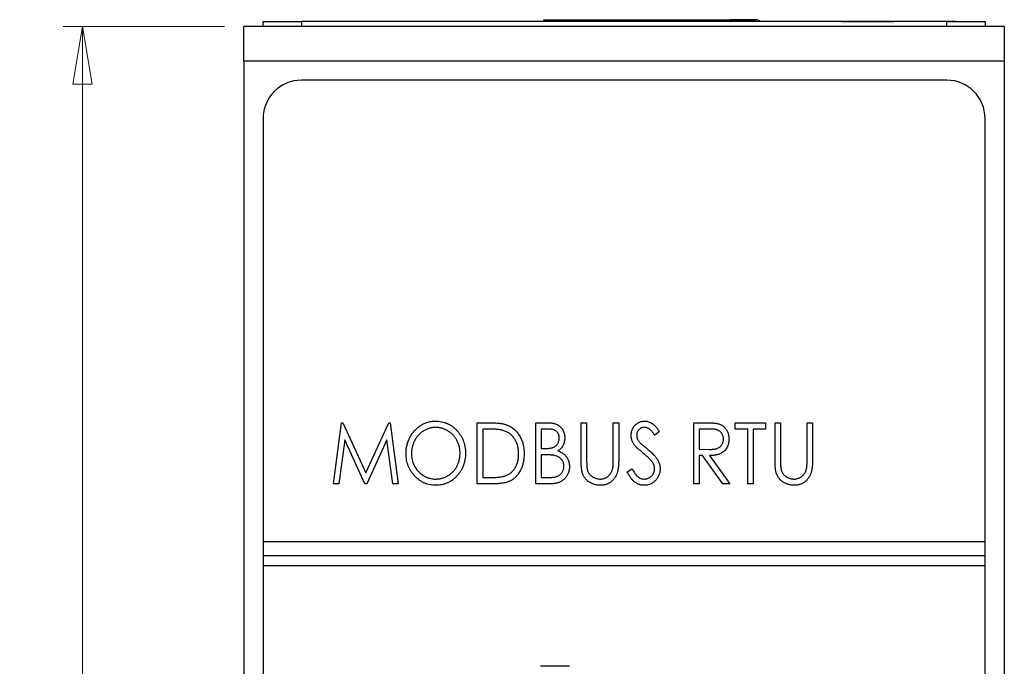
# Paper-space layout 'Sheet2' of a CAD drawing. Header units: millimetres. Extents: x 0 to 420, y 0 to 297.
# Tile 3 of 10: x 89 to 140, y 180 to 213. Entities that reach past the tile are written whole.
import ezdxf

# ---------------------------------------------------------------- set-up
doc = ezdxf.new("R2010")
doc.units = ezdxf.units.MM
doc.styles.add('SLDTEXTSTYLE1', font='TXT', dxfattribs={"width": 0.75})
doc.dimstyles.new('SLDDIMSTYLE1', dxfattribs={"dimtxt": 2.5, "dimasz": 3, "dimexe": 0, "dimexo": 0.0625, "dimtad": 1, "dimdec": 0, "dimrnd": 1e-09, "dimzin": 12, "dimdsep": 46, "dimtxsty": 'SLDTEXTSTYLE1', "dimblk1": 'CLOSED', "dimblk2": 'CLOSED', "dimsah": 1, "dimcen": 0.09, "dimadec": 0, "dimazin": 3, "dimtfac": 1, "dimtofl": 0, "dimtmove": 0, "dimatfit": 3, "dimldrblk": 'CLOSED', "dimfxl": 1, "dimfrac": 2, "dimtolj": 1, "dimtzin": 12, "dimarcsym": 0})

# ---------------------------------------------------------------- blocks, each defined once
blk = doc.blocks.new('_Closed')
at = {"color": 0, "linetype": 'ByBlock', "lineweight": -2}
for p, q in [((-1, 0.166667), (0, 0)), ((-1, 0.166667), (-1, -0.166667)), ((0, 0), (-1, -0.166667)), ((0, 0), (-1, 0))]:
    blk.add_line(p, q, dxfattribs=at)
blk = doc.blocks.new('_D_4')
at = {"color": 7, "linetype": 'Continuous', "lineweight": 0}
for p, q in [((99.311, 212.91), (90.907, 212.91)), ((91.907, 212.91), (91.907, 84.9)), ((99.311, 84.9), (90.907, 84.9))]:
    blk.add_line(p, q, dxfattribs=at)
at = {"color": 7, "linetype": 'Continuous', "lineweight": 18, "xscale": 3, "yscale": 3}
for p, rotation in [((91.907, 212.91, -59.392), 90), ((91.907, 84.9, -59.392), 270)]:
    blk.add_blockref('_Closed', p, dxfattribs=dict(at, rotation=rotation))
at = {"color": 7, "linetype": 'Continuous', "lineweight": 18, "insert": (88.684, 146.134), "char_height": 2.5, "attachment_point": 1, "rotation": 90, "style": 'SLDTEXTSTYLE1'}
blk.add_mtext('128', dxfattribs=at)

psp = doc.layouts.new('Sheet2')

# ---------------------------------------------------------------- linework, layer by layer
at = {"color": 7, "linetype": 'Continuous', "lineweight": 25}
for p, q in [((139.911, 212.91), (100.311, 212.91)), ((100.311, 211.11), (100.311, 212.91)), ((101.311, 212.91), (101.311, 213.16)), ((101.311, 213.16), (103.311, 213.16)), ((103.311, 213.16), (103.311, 212.91)), ((136.911, 213.16), (103.311, 213.16)), ((110.397, 213.165), (110.397, 213.16)), ((110.465, 213.165), (110.465, 213.16)), ((111.759, 213.165), (110.465, 213.165)), ((111.759, 213.165), (111.759, 213.16)), ((113.111, 213.165), (111.759, 213.165)), ((113.111, 213.165), (113.111, 213.16)), ((113.178, 213.165), (113.178, 213.16)), ((115.94, 213.16), (115.94, 213.259)), ((115.94, 213.259), (126.94, 213.259)), ((115.94, 213.259), (117.14, 213.259)), ((117.14, 213.259), (118.79, 213.259)), ((118.79, 213.259), (125.64, 213.259)), ((126.94, 213.259), (125.64, 213.259)), ((129.411, 213.165), (129.411, 213.16)), ((129.461, 213.165), (129.461, 213.16)), ((129.708, 213.165), (129.708, 213.16)), ((129.868, 213.165), (129.868, 213.16)), ((130.403, 213.165), (129.868, 213.165)), ((130.403, 213.165), (130.403, 213.16)), ((131.035, 213.165), (131.035, 213.16)), ((131.36, 213.165), (131.36, 213.16)), ((131.457, 213.165), (134.161, 213.165)), ((134.161, 213.165), (134.161, 213.16)), ((134.697, 213.165), (134.697, 213.16)), ((134.765, 213.165), (134.765, 213.16)), ((137.411, 213.165), (134.765, 213.165)), ((136.911, 212.91), (136.911, 213.16)), ((136.911, 213.16), (138.911, 213.16)), ((137.411, 213.165), (137.411, 213.16)), ((137.478, 213.165), (137.478, 213.16)), ((138.911, 213.16), (138.911, 212.91)), ((139.911, 212.91), (139.911, 211.11)), ((139.911, 211.11), (100.311, 211.11)), ((100.311, 211.11), (100.311, 154.705)), ((139.911, 211.11), (139.911, 154.705)), ((136.911, 210.11), (103.311, 210.11)), ((101.311, 208.11), (101.311, 186.11)), ((138.911, 186.11), (138.911, 208.11)), ((104.974, 189.11), (105.396, 192.285)), ((105.396, 192.285), (105.466, 192.285)), ((105.466, 192.285), (106.663, 189.68)), ((106.663, 189.68), (107.86, 192.285)), ((107.86, 192.285), (107.93, 192.285)), ((107.93, 192.285), (108.353, 189.11)), ((112.464, 189.11), (112.464, 192.285)), ((112.464, 192.285), (113.065, 192.285)), ((115.517, 192.285), (116.09, 192.285)), ((115.517, 189.11), (115.517, 192.285)), ((117.878, 192.285), (118.163, 192.285)), ((117.878, 190.367), (117.878, 192.285)), ((118.163, 192.285), (118.163, 190.383)), ((119.547, 190.383), (119.547, 192.285)), ((119.547, 192.285), (119.831, 192.285)), ((119.831, 192.285), (119.831, 190.367)), ((123.739, 189.11), (123.739, 192.285)), ((123.739, 192.285), (124.322, 192.285)), ((125.897, 191.959), (125.897, 192.285)), ((125.897, 192.285), (127.484, 192.285)), ((127.484, 192.285), (127.484, 191.959)), ((127.972, 192.285), (128.257, 192.285)), ((127.972, 190.367), (127.972, 192.285)), ((128.257, 192.285), (128.257, 190.383)), ((129.641, 190.383), (129.641, 192.285)), ((129.641, 192.285), (129.926, 192.285)), ((129.926, 192.285), (129.926, 190.367)), ((112.954, 191.959), (112.749, 191.959)), ((112.749, 191.959), (112.749, 189.436)), ((116.144, 191.959), (115.802, 191.959)), ((115.802, 191.959), (115.802, 190.942)), ((121.948, 191.829), (121.707, 191.634)), ((124.024, 191.959), (124.024, 190.901)), ((124.551, 191.959), (124.024, 191.959)), ((126.548, 191.959), (125.897, 191.959)), ((126.548, 189.11), (126.548, 191.959)), ((126.833, 191.959), (126.833, 189.11)), ((127.484, 191.959), (126.833, 191.959)), ((105.564, 191.39), (105.262, 189.11)), ((106.611, 189.11), (105.564, 191.39)), ((107.762, 191.39), (106.715, 189.11)), ((108.065, 189.11), (107.762, 191.39)), ((115.802, 190.942), (115.971, 190.942)), ((124.024, 190.901), (124.539, 190.897)), ((115.969, 190.616), (115.802, 190.616)), ((115.802, 190.616), (115.802, 189.436)), ((124.195, 190.575), (124.024, 190.575)), ((124.024, 190.575), (124.024, 189.11)), ((125.252, 189.11), (124.195, 190.575)), ((124.554, 190.575), (125.612, 189.11)), ((120.279, 189.723), (120.53, 189.883)), ((112.749, 189.436), (113.084, 189.436)), ((115.802, 189.436), (116.169, 189.436)), ((105.262, 189.11), (104.974, 189.11)), ((106.715, 189.11), (106.611, 189.11)), ((108.353, 189.11), (108.065, 189.11)), ((113.386, 189.11), (112.464, 189.11)), ((116.319, 189.11), (115.517, 189.11)), ((124.024, 189.11), (123.739, 189.11)), ((125.612, 189.11), (125.252, 189.11)), ((126.833, 189.11), (126.548, 189.11)), ((101.311, 186.11), (138.911, 186.11)), ((101.311, 186.11), (101.311, 185.36)), ((138.911, 185.36), (138.911, 186.11)), ((138.911, 185.36), (101.311, 185.36)), ((101.311, 185.36), (101.311, 184.86)), ((138.911, 184.86), (138.911, 185.36)), ((101.311, 184.86), (138.911, 184.86)), ((101.311, 184.86), (101.311, 89.71)), ((138.911, 89.71), (138.911, 184.86)), ((117.261, 179.61), (115.761, 179.61))]:
    psp.add_line(p, q, dxfattribs=at)
at = {"color": 8, "linetype": 'Continuous', "lineweight": 25}
psp.add_line((126.94, 213.259), (126.94, 213.16), dxfattribs=at)
at = {"color": 7, "linetype": 'Continuous', "lineweight": 25}
for centre, radius, start, end in [((126.94, 212.759), 0.5, 53.3091, 90), ((126.94, 212.759), 0.5, 53.3091, 90), ((103.311, 208.11), 2, 90, 180), ((136.911, 208.11), 2, 0, 90)]:
    psp.add_arc(centre, radius, start, end, dxfattribs=at)
for points, knots in [([(108.76, 190.684), (108.76, 190.721), (108.761, 190.796), (108.771, 190.908), (108.787, 191.018), (108.81, 191.125), (108.839, 191.23), (108.874, 191.334), (108.916, 191.435), (108.963, 191.533), (109.016, 191.628), (109.075, 191.718), (109.137, 191.803), (109.205, 191.882), (109.278, 191.956), (109.354, 192.025), (109.436, 192.088), (109.522, 192.146), (109.61, 192.198), (109.702, 192.242), (109.795, 192.281), (109.89, 192.312), (109.987, 192.337), (110.086, 192.354), (110.186, 192.365), (110.253, 192.366), (110.287, 192.366)], [0, 0, 0, 0, 0.044811, 0.089011, 0.13275, 0.176233, 0.219272, 0.262324, 0.305647, 0.348979, 0.392242, 0.43461, 0.476184, 0.517236, 0.558165, 0.598792, 0.639668, 0.680638, 0.721467, 0.761759, 0.801482, 0.840953, 0.880381, 0.919726, 0.959716, 1, 1, 1, 1]), ([(110.287, 192.366), (110.342, 192.365), (110.449, 192.362), (110.607, 192.34), (110.757, 192.301), (110.901, 192.249), (111.038, 192.18), (111.168, 192.097), (111.291, 191.998), (111.406, 191.886), (111.51, 191.763), (111.602, 191.632), (111.68, 191.493), (111.743, 191.348), (111.793, 191.196), (111.828, 191.036), (111.849, 190.87), (111.852, 190.756), (111.853, 190.699)], [0, 0, 0, 0, 0.064112, 0.12603, 0.186709, 0.24615, 0.305771, 0.366051, 0.427384, 0.490821, 0.554635, 0.61692, 0.678954, 0.740666, 0.803314, 0.866858, 0.932414, 1, 1, 1, 1]), ([(113.065, 192.285), (113.117, 192.285), (113.218, 192.284), (113.364, 192.279), (113.499, 192.27), (113.623, 192.258), (113.736, 192.242), (113.837, 192.222), (113.928, 192.2), (113.983, 192.18), (114.009, 192.171)], [0, 0, 0, 0, 0.164344, 0.316794, 0.458147, 0.588563, 0.707492, 0.815269, 0.912897, 1, 1, 1, 1]), ([(116.09, 192.285), (116.118, 192.285), (116.172, 192.285), (116.251, 192.28), (116.325, 192.273), (116.394, 192.263), (116.458, 192.25), (116.518, 192.235), (116.572, 192.217), (116.636, 192.188), (116.71, 192.145), (116.79, 192.081), (116.859, 192.004), (116.917, 191.916), (116.964, 191.82), (116.999, 191.718), (117.018, 191.61), (117.021, 191.536), (117.023, 191.498)], [0, 0, 0, 0, 0.060411, 0.117245, 0.171021, 0.220982, 0.268098, 0.311607, 0.352705, 0.391223, 0.464448, 0.5367, 0.610578, 0.686475, 0.763836, 0.840678, 0.919304, 1, 1, 1, 1]), ([(120.483, 191.626), (120.484, 191.659), (120.486, 191.725), (120.504, 191.822), (120.532, 191.915), (120.571, 192.002), (120.622, 192.082), (120.68, 192.155), (120.751, 192.217), (120.828, 192.27), (120.912, 192.313), (121, 192.345), (121.092, 192.363), (121.155, 192.365), (121.187, 192.366)], [0, 0, 0, 0, 0.088291, 0.174419, 0.258423, 0.342317, 0.425287, 0.506935, 0.587922, 0.670559, 0.753145, 0.834844, 0.916686, 1, 1, 1, 1]), ([(121.187, 192.366), (121.221, 192.365), (121.288, 192.363), (121.386, 192.34), (121.481, 192.303), (121.557, 192.261), (121.617, 192.219), (121.663, 192.182), (121.708, 192.137), (121.756, 192.088), (121.803, 192.032), (121.852, 191.97), (121.9, 191.902), (121.932, 191.854), (121.948, 191.829)], [0, 0, 0, 0, 0.103822, 0.205919, 0.309231, 0.415653, 0.47222, 0.532858, 0.597819, 0.667857, 0.743177, 0.823448, 0.908942, 1, 1, 1, 1]), ([(124.322, 192.285), (124.361, 192.285), (124.436, 192.285), (124.544, 192.283), (124.641, 192.279), (124.729, 192.275), (124.806, 192.268), (124.874, 192.262), (124.933, 192.253), (124.968, 192.245), (124.984, 192.242)], [0, 0, 0, 0, 0.176242, 0.33814, 0.484799, 0.617149, 0.734395, 0.837422, 0.92561, 1, 1, 1, 1]), ([(110.3, 192.041), (110.273, 192.04), (110.218, 192.04), (110.137, 192.03), (110.057, 192.016), (109.978, 191.997), (109.9, 191.97), (109.823, 191.939), (109.747, 191.902), (109.673, 191.86), (109.601, 191.813), (109.533, 191.761), (109.469, 191.706), (109.409, 191.646), (109.353, 191.584), (109.301, 191.516), (109.254, 191.445), (109.21, 191.37), (109.171, 191.293), (109.137, 191.212), (109.109, 191.13), (109.085, 191.045), (109.067, 190.958), (109.054, 190.869), (109.046, 190.778), (109.045, 190.716), (109.045, 190.685)], [0, 0, 0, 0, 0.039956, 0.079513, 0.119111, 0.158682, 0.198528, 0.238944, 0.279928, 0.321669, 0.363487, 0.405034, 0.446304, 0.487242, 0.528249, 0.569305, 0.611035, 0.653354, 0.695583, 0.737902, 0.780492, 0.823231, 0.866218, 0.910046, 0.954473, 1, 1, 1, 1]), ([(111.568, 190.699), (111.568, 190.73), (111.567, 190.791), (111.559, 190.882), (111.545, 190.97), (111.528, 191.056), (111.504, 191.139), (111.476, 191.22), (111.442, 191.299), (111.404, 191.376), (111.361, 191.45), (111.313, 191.52), (111.261, 191.586), (111.205, 191.649), (111.144, 191.707), (111.08, 191.762), (111.011, 191.813), (110.938, 191.86), (110.863, 191.902), (110.786, 191.939), (110.708, 191.97), (110.629, 191.997), (110.548, 192.016), (110.466, 192.03), (110.384, 192.04), (110.328, 192.04), (110.3, 192.041)], [0, 0, 0, 0, 0.044923, 0.089057, 0.132287, 0.174986, 0.217144, 0.258769, 0.300532, 0.342498, 0.384141, 0.425372, 0.466388, 0.507179, 0.548135, 0.589217, 0.630842, 0.673193, 0.715487, 0.757043, 0.79776, 0.838207, 0.878693, 0.918916, 0.959101, 1, 1, 1, 1]), ([(113.852, 191.87), (113.827, 191.878), (113.775, 191.893), (113.69, 191.91), (113.594, 191.926), (113.488, 191.938), (113.37, 191.947), (113.241, 191.954), (113.101, 191.959), (113.004, 191.959), (112.954, 191.959)], [0, 0, 0, 0, 0.0847739, 0.1803115, 0.2870905, 0.4060148, 0.5364816, 0.6786817, 0.8334022, 1, 1, 1, 1]), ([(114.621, 190.658), (114.621, 190.695), (114.619, 190.768), (114.61, 190.875), (114.594, 190.978), (114.572, 191.077), (114.543, 191.172), (114.508, 191.263), (114.467, 191.349), (114.419, 191.431), (114.366, 191.508), (114.308, 191.579), (114.244, 191.643), (114.176, 191.702), (114.102, 191.754), (114.024, 191.8), (113.94, 191.839), (113.881, 191.86), (113.852, 191.87)], [0, 0, 0, 0, 0.072235, 0.141829, 0.209054, 0.274618, 0.338839, 0.40167, 0.463864, 0.525432, 0.586208, 0.645431, 0.704074, 0.762298, 0.820336, 0.879142, 0.938766, 1, 1, 1, 1]), ([(114.009, 192.171), (114.044, 192.157), (114.112, 192.129), (114.209, 192.077), (114.3, 192.017), (114.387, 191.952), (114.465, 191.876), (114.54, 191.795), (114.608, 191.706), (114.67, 191.61), (114.726, 191.508), (114.774, 191.4), (114.815, 191.288), (114.849, 191.172), (114.874, 191.049), (114.893, 190.923), (114.904, 190.792), (114.905, 190.703), (114.906, 190.658)], [0, 0, 0, 0, 0.059398, 0.117804, 0.175649, 0.233437, 0.291249, 0.349576, 0.409329, 0.470372, 0.532591, 0.595119, 0.658625, 0.723231, 0.789405, 0.857649, 0.927742, 1, 1, 1, 1]), ([(116.738, 191.493), (116.738, 191.51), (116.737, 191.545), (116.73, 191.595), (116.719, 191.643), (116.703, 191.687), (116.683, 191.729), (116.659, 191.768), (116.63, 191.803), (116.596, 191.836), (116.558, 191.865), (116.514, 191.891), (116.465, 191.911), (116.411, 191.93), (116.352, 191.942), (116.287, 191.953), (116.217, 191.958), (116.169, 191.959), (116.144, 191.959)], [0, 0, 0, 0, 0.06133, 0.120228, 0.176295, 0.231183, 0.28436, 0.336804, 0.390319, 0.444102, 0.499931, 0.558187, 0.620048, 0.685431, 0.755834, 0.832075, 0.912837, 1, 1, 1, 1]), ([(121.17, 192.041), (121.142, 192.04), (121.087, 192.038), (121.009, 192.014), (120.939, 191.978), (120.879, 191.926), (120.829, 191.865), (120.793, 191.796), (120.771, 191.719), (120.769, 191.666), (120.768, 191.639)], [0, 0, 0, 0, 0.133507, 0.258557, 0.380724, 0.504971, 0.628085, 0.748901, 0.871477, 1, 1, 1, 1]), ([(121.707, 191.634), (121.694, 191.654), (121.668, 191.692), (121.629, 191.747), (121.592, 191.796), (121.555, 191.839), (121.521, 191.877), (121.488, 191.91), (121.456, 191.938), (121.416, 191.968), (121.366, 191.997), (121.304, 192.023), (121.238, 192.038), (121.193, 192.04), (121.17, 192.041)], [0, 0, 0, 0, 0.102557, 0.196911, 0.284395, 0.364416, 0.437215, 0.503536, 0.563602, 0.61645, 0.714669, 0.808954, 0.904132, 1, 1, 1, 1]), ([(125.286, 191.437), (125.285, 191.462), (125.283, 191.513), (125.267, 191.586), (125.242, 191.656), (125.206, 191.722), (125.163, 191.781), (125.112, 191.832), (125.055, 191.874), (125.001, 191.901), (124.954, 191.918), (124.912, 191.929), (124.865, 191.939), (124.813, 191.946), (124.755, 191.952), (124.692, 191.957), (124.623, 191.959), (124.576, 191.959), (124.551, 191.959)], [0, 0, 0, 0, 0.074206, 0.146692, 0.218332, 0.29067, 0.362618, 0.431553, 0.499554, 0.567987, 0.604677, 0.646293, 0.69288, 0.744014, 0.799888, 0.86174, 0.928424, 1, 1, 1, 1]), ([(124.984, 192.242), (125.005, 192.236), (125.047, 192.225), (125.108, 192.201), (125.166, 192.173), (125.221, 192.14), (125.272, 192.102), (125.32, 192.06), (125.367, 192.014), (125.408, 191.962), (125.447, 191.908), (125.479, 191.849), (125.509, 191.788), (125.531, 191.723), (125.549, 191.656), (125.562, 191.585), (125.569, 191.512), (125.57, 191.461), (125.571, 191.436)], [0, 0, 0, 0, 0.061387, 0.121495, 0.181089, 0.240038, 0.298644, 0.35799, 0.418441, 0.480043, 0.541867, 0.604173, 0.666682, 0.729899, 0.794538, 0.860455, 0.929211, 1, 1, 1, 1]), ([(115.971, 190.942), (115.996, 190.942), (116.044, 190.943), (116.113, 190.945), (116.177, 190.95), (116.236, 190.956), (116.291, 190.965), (116.34, 190.976), (116.384, 190.988), (116.435, 191.007), (116.493, 191.036), (116.554, 191.082), (116.609, 191.135), (116.655, 191.197), (116.692, 191.265), (116.718, 191.337), (116.735, 191.414), (116.737, 191.466), (116.738, 191.493)], [0, 0, 0, 0, 0.069184, 0.133671, 0.193573, 0.248874, 0.299806, 0.346427, 0.38874, 0.427283, 0.498939, 0.569184, 0.639423, 0.710845, 0.782802, 0.854631, 0.925945, 1, 1, 1, 1]), ([(117.023, 191.498), (117.022, 191.463), (117.02, 191.394), (117.002, 191.294), (116.974, 191.198), (116.934, 191.107), (116.884, 191.023), (116.821, 190.947), (116.749, 190.879), (116.693, 190.842), (116.665, 190.823)], [0, 0, 0, 0, 0.1314795, 0.2582323, 0.3826104, 0.506215, 0.6279332, 0.7500875, 0.8728209, 1, 1, 1, 1]), ([(120.639, 191.142), (120.627, 191.161), (120.602, 191.198), (120.57, 191.255), (120.543, 191.314), (120.522, 191.374), (120.504, 191.435), (120.491, 191.498), (120.484, 191.561), (120.483, 191.604), (120.483, 191.626)], [0, 0, 0, 0, 0.130877, 0.257719, 0.382316, 0.506626, 0.628302, 0.751527, 0.87547, 1, 1, 1, 1]), ([(120.768, 191.639), (120.768, 191.622), (120.769, 191.588), (120.777, 191.538), (120.789, 191.488), (120.807, 191.438), (120.831, 191.387), (120.864, 191.336), (120.905, 191.282), (120.936, 191.247), (120.952, 191.229)], [0, 0, 0, 0, 0.110385, 0.220503, 0.331137, 0.443585, 0.563154, 0.695062, 0.839762, 1, 1, 1, 1]), ([(124.539, 190.897), (124.563, 190.897), (124.61, 190.897), (124.678, 190.9), (124.74, 190.904), (124.798, 190.911), (124.851, 190.919), (124.899, 190.929), (124.942, 190.941), (124.993, 190.959), (125.049, 190.988), (125.111, 191.031), (125.163, 191.084), (125.207, 191.145), (125.242, 191.212), (125.267, 191.283), (125.283, 191.359), (125.285, 191.41), (125.286, 191.437)], [0, 0, 0, 0, 0.068884, 0.133004, 0.192369, 0.247684, 0.298447, 0.344783, 0.387444, 0.426058, 0.498477, 0.568226, 0.638295, 0.709239, 0.781676, 0.852765, 0.925523, 1, 1, 1, 1]), ([(125.571, 191.436), (125.57, 191.394), (125.567, 191.311), (125.546, 191.192), (125.51, 191.08), (125.46, 190.977), (125.397, 190.884), (125.322, 190.801), (125.234, 190.732), (125.151, 190.685), (125.078, 190.654), (125.018, 190.633), (124.953, 190.616), (124.883, 190.601), (124.807, 190.59), (124.727, 190.582), (124.642, 190.577), (124.584, 190.576), (124.554, 190.575)], [0, 0, 0, 0, 0.083484, 0.162613, 0.23918, 0.314494, 0.388385, 0.460717, 0.533791, 0.609022, 0.648239, 0.690365, 0.734562, 0.781635, 0.831635, 0.884694, 0.940506, 1, 1, 1, 1]), ([(116.665, 190.823), (116.701, 190.809), (116.769, 190.783), (116.862, 190.735), (116.943, 190.685), (117.011, 190.629), (117.069, 190.569), (117.121, 190.504), (117.164, 190.433), (117.201, 190.356), (117.23, 190.275), (117.253, 190.19), (117.264, 190.102), (117.266, 190.042), (117.267, 190.011)], [0, 0, 0, 0, 0.105094, 0.200987, 0.288426, 0.36794, 0.443759, 0.519243, 0.59631, 0.674393, 0.754077, 0.833933, 0.916123, 1, 1, 1, 1]), ([(121.098, 190.71), (121.069, 190.734), (121.013, 190.78), (120.934, 190.847), (120.863, 190.909), (120.802, 190.965), (120.748, 191.017), (120.703, 191.063), (120.667, 191.103), (120.648, 191.13), (120.639, 191.142)], [0, 0, 0, 0, 0.179535, 0.344506, 0.492131, 0.62464, 0.742099, 0.843179, 0.92954, 1, 1, 1, 1]), ([(120.952, 191.229), (120.958, 191.222), (120.973, 191.208), (121, 191.184), (121.034, 191.154), (121.077, 191.117), (121.128, 191.074), (121.188, 191.026), (121.256, 190.971), (121.303, 190.933), (121.329, 190.913)], [0, 0, 0, 0, 0.053039, 0.126288, 0.218872, 0.334457, 0.469409, 0.625738, 0.802267, 1, 1, 1, 1]), ([(121.329, 190.913), (121.359, 190.888), (121.418, 190.839), (121.502, 190.766), (121.578, 190.695), (121.647, 190.625), (121.708, 190.559), (121.762, 190.493), (121.809, 190.431), (121.859, 190.35), (121.911, 190.251), (121.956, 190.131), (121.983, 190.009), (121.987, 189.928), (121.989, 189.888)], [0, 0, 0, 0, 0.093761, 0.181614, 0.264342, 0.341677, 0.41338, 0.479975, 0.541968, 0.599292, 0.705911, 0.807015, 0.904485, 1, 1, 1, 1]), ([(110.312, 189.029), (110.258, 189.03), (110.153, 189.033), (109.998, 189.057), (109.85, 189.094), (109.708, 189.147), (109.573, 189.215), (109.444, 189.3), (109.322, 189.399), (109.207, 189.511), (109.103, 189.635), (109.01, 189.765), (108.933, 189.903), (108.87, 190.047), (108.82, 190.197), (108.785, 190.354), (108.763, 190.517), (108.761, 190.627), (108.76, 190.684)], [0, 0, 0, 0, 0.063524, 0.1248797, 0.1851554, 0.2448328, 0.3046269, 0.3650375, 0.4271695, 0.4912698, 0.5555883, 0.6186682, 0.681008, 0.7429033, 0.8052492, 0.8684741, 0.9332171, 1, 1, 1, 1]), ([(109.045, 190.685), (109.046, 190.639), (109.048, 190.549), (109.065, 190.417), (109.094, 190.29), (109.135, 190.169), (109.186, 190.052), (109.251, 189.942), (109.325, 189.837), (109.411, 189.739), (109.505, 189.649), (109.604, 189.57), (109.709, 189.504), (109.818, 189.449), (109.931, 189.406), (110.05, 189.377), (110.174, 189.357), (110.258, 189.355), (110.3, 189.354)], [0, 0, 0, 0, 0.06753, 0.132738, 0.196163, 0.25879, 0.321017, 0.383435, 0.446363, 0.511011, 0.575079, 0.637133, 0.697793, 0.757163, 0.816573, 0.8765, 0.937463, 1, 1, 1, 1]), ([(110.3, 189.354), (110.329, 189.355), (110.386, 189.356), (110.47, 189.364), (110.553, 189.378), (110.635, 189.398), (110.714, 189.423), (110.792, 189.452), (110.869, 189.489), (110.943, 189.53), (111.014, 189.577), (111.082, 189.627), (111.146, 189.682), (111.206, 189.74), (111.261, 189.803), (111.313, 189.87), (111.361, 189.941), (111.404, 190.016), (111.442, 190.094), (111.476, 190.174), (111.504, 190.256), (111.528, 190.341), (111.545, 190.428), (111.559, 190.516), (111.567, 190.607), (111.568, 190.669), (111.568, 190.699)], [0, 0, 0, 0, 0.041661, 0.082882, 0.123552, 0.164177, 0.204273, 0.24489, 0.285869, 0.327154, 0.368651, 0.40943, 0.450115, 0.490687, 0.531109, 0.572015, 0.613338, 0.655348, 0.697698, 0.739863, 0.781905, 0.824489, 0.86732, 0.910682, 0.954948, 1, 1, 1, 1]), ([(111.853, 190.699), (111.852, 190.642), (111.849, 190.529), (111.828, 190.364), (111.793, 190.205), (111.744, 190.053), (111.681, 189.908), (111.602, 189.769), (111.511, 189.637), (111.407, 189.513), (111.293, 189.4), (111.171, 189.301), (111.043, 189.216), (110.909, 189.148), (110.768, 189.094), (110.621, 189.057), (110.469, 189.033), (110.364, 189.03), (110.312, 189.029)], [0, 0, 0, 0, 0.067668, 0.133292, 0.19714, 0.260013, 0.322488, 0.385059, 0.448295, 0.51269, 0.576673, 0.638498, 0.698729, 0.757967, 0.817157, 0.876594, 0.937343, 1, 1, 1, 1]), ([(114.906, 190.658), (114.905, 190.618), (114.904, 190.541), (114.896, 190.427), (114.88, 190.317), (114.861, 190.21), (114.833, 190.106), (114.802, 190.006), (114.763, 189.91), (114.719, 189.818), (114.67, 189.731), (114.618, 189.649), (114.562, 189.573), (114.503, 189.503), (114.44, 189.438), (114.373, 189.38), (114.303, 189.328), (114.229, 189.281), (114.149, 189.24), (114.062, 189.205), (113.968, 189.176), (113.866, 189.152), (113.757, 189.133), (113.64, 189.12), (113.516, 189.111), (113.43, 189.11), (113.386, 189.11)], [0, 0, 0, 0, 0.047591, 0.093744, 0.138658, 0.182637, 0.225674, 0.268046, 0.309925, 0.35122, 0.391858, 0.430949, 0.469216, 0.506063, 0.542432, 0.578163, 0.613445, 0.648473, 0.684358, 0.722083, 0.761938, 0.803977, 0.848876, 0.896245, 0.946758, 1, 1, 1, 1]), ([(113.919, 189.517), (113.946, 189.527), (113.999, 189.547), (114.075, 189.584), (114.145, 189.628), (114.213, 189.676), (114.274, 189.731), (114.332, 189.791), (114.386, 189.857), (114.435, 189.929), (114.479, 190.006), (114.517, 190.087), (114.55, 190.172), (114.575, 190.261), (114.597, 190.355), (114.611, 190.452), (114.619, 190.554), (114.62, 190.623), (114.621, 190.658)], [0, 0, 0, 0, 0.059658, 0.118319, 0.176002, 0.23344, 0.290884, 0.349178, 0.408074, 0.468667, 0.53039, 0.592632, 0.655752, 0.720395, 0.787156, 0.855716, 0.926408, 1, 1, 1, 1]), ([(116.494, 190.579), (116.481, 190.582), (116.451, 190.588), (116.403, 190.596), (116.348, 190.602), (116.285, 190.607), (116.216, 190.612), (116.14, 190.614), (116.057, 190.616), (115.999, 190.616), (115.969, 190.616)], [0, 0, 0, 0, 0.080141, 0.171688, 0.277239, 0.39575, 0.527398, 0.670909, 0.828844, 1, 1, 1, 1]), ([(116.982, 190.011), (116.981, 190.045), (116.977, 190.11), (116.953, 190.204), (116.911, 190.292), (116.853, 190.371), (116.782, 190.442), (116.698, 190.501), (116.601, 190.548), (116.53, 190.568), (116.494, 190.579)], [0, 0, 0, 0, 0.1229776, 0.2414957, 0.3588652, 0.4798697, 0.6037473, 0.7288617, 0.8606217, 1, 1, 1, 1]), ([(117.932, 189.698), (117.927, 189.715), (117.917, 189.752), (117.907, 189.813), (117.898, 189.882), (117.89, 189.962), (117.885, 190.05), (117.88, 190.147), (117.878, 190.254), (117.878, 190.329), (117.878, 190.367)], [0, 0, 0, 0, 0.077936, 0.169149, 0.274074, 0.391816, 0.523462, 0.668216, 0.827041, 1, 1, 1, 1]), ([(118.163, 190.383), (118.162, 190.356), (118.162, 190.305), (118.163, 190.232), (118.164, 190.167), (118.166, 190.111), (118.166, 190.062), (118.169, 190.021), (118.172, 189.988), (118.174, 189.969), (118.175, 189.96)], [0, 0, 0, 0, 0.191105, 0.362655, 0.516171, 0.650128, 0.766034, 0.862527, 0.941006, 1, 1, 1, 1]), ([(119.831, 190.367), (119.831, 190.333), (119.831, 190.265), (119.827, 190.167), (119.821, 190.073), (119.813, 189.984), (119.802, 189.901), (119.788, 189.822), (119.774, 189.749), (119.755, 189.68), (119.733, 189.615), (119.706, 189.552), (119.675, 189.492), (119.638, 189.434), (119.598, 189.377), (119.552, 189.323), (119.501, 189.271), (119.446, 189.222), (119.387, 189.177), (119.324, 189.137), (119.258, 189.103), (119.19, 189.076), (119.118, 189.055), (119.042, 189.04), (118.964, 189.031), (118.911, 189.029), (118.884, 189.029)], [0, 0, 0, 0, 0.055741, 0.108782, 0.159483, 0.20722, 0.252436, 0.295103, 0.335609, 0.373517, 0.409957, 0.446416, 0.482967, 0.519684, 0.557168, 0.594999, 0.634172, 0.674127, 0.714136, 0.754079, 0.793688, 0.83312, 0.873373, 0.914549, 0.95654, 1, 1, 1, 1]), ([(119.516, 189.89), (119.518, 189.901), (119.524, 189.926), (119.53, 189.968), (119.535, 190.018), (119.539, 190.076), (119.542, 190.141), (119.545, 190.215), (119.546, 190.296), (119.546, 190.353), (119.547, 190.383)], [0, 0, 0, 0, 0.069596, 0.155423, 0.257515, 0.37358, 0.506166, 0.6554, 0.819993, 1, 1, 1, 1]), ([(121.603, 190.204), (121.591, 190.222), (121.565, 190.26), (121.519, 190.317), (121.467, 190.376), (121.407, 190.438), (121.34, 190.502), (121.266, 190.57), (121.185, 190.64), (121.128, 190.686), (121.098, 190.71)], [0, 0, 0, 0, 0.092213, 0.193119, 0.303009, 0.423363, 0.552489, 0.69176, 0.840671, 1, 1, 1, 1]), ([(128.027, 189.698), (128.022, 189.715), (128.012, 189.752), (128.002, 189.813), (127.993, 189.882), (127.985, 189.962), (127.98, 190.05), (127.975, 190.147), (127.973, 190.254), (127.973, 190.329), (127.972, 190.367)], [0, 0, 0, 0, 0.077936, 0.169149, 0.274074, 0.391816, 0.523462, 0.668216, 0.827041, 1, 1, 1, 1]), ([(128.257, 190.383), (128.257, 190.356), (128.257, 190.305), (128.258, 190.232), (128.259, 190.167), (128.261, 190.111), (128.261, 190.062), (128.264, 190.021), (128.267, 189.988), (128.269, 189.969), (128.269, 189.96)], [0, 0, 0, 0, 0.191105, 0.362655, 0.516171, 0.650128, 0.766034, 0.862527, 0.941006, 1, 1, 1, 1]), ([(129.926, 190.367), (129.926, 190.333), (129.926, 190.265), (129.922, 190.167), (129.916, 190.073), (129.908, 189.984), (129.896, 189.901), (129.883, 189.822), (129.868, 189.749), (129.85, 189.68), (129.828, 189.615), (129.801, 189.552), (129.77, 189.492), (129.733, 189.434), (129.693, 189.377), (129.646, 189.323), (129.596, 189.271), (129.541, 189.222), (129.482, 189.177), (129.419, 189.137), (129.353, 189.103), (129.285, 189.076), (129.212, 189.055), (129.137, 189.04), (129.059, 189.031), (129.006, 189.029), (128.979, 189.029)], [0, 0, 0, 0, 0.055741, 0.108782, 0.159483, 0.20722, 0.252436, 0.295103, 0.335609, 0.373517, 0.409957, 0.446416, 0.482967, 0.519684, 0.557168, 0.594999, 0.634172, 0.674127, 0.714136, 0.754079, 0.793688, 0.83312, 0.873373, 0.914549, 0.95654, 1, 1, 1, 1]), ([(129.611, 189.89), (129.613, 189.901), (129.619, 189.926), (129.625, 189.968), (129.63, 190.018), (129.634, 190.076), (129.637, 190.141), (129.64, 190.215), (129.641, 190.296), (129.641, 190.353), (129.641, 190.383)], [0, 0, 0, 0, 0.069596, 0.155423, 0.257515, 0.37358, 0.506166, 0.6554, 0.819993, 1, 1, 1, 1]), ([(116.169, 189.436), (116.196, 189.436), (116.246, 189.437), (116.319, 189.439), (116.387, 189.444), (116.45, 189.452), (116.507, 189.46), (116.558, 189.472), (116.604, 189.485), (116.658, 189.505), (116.719, 189.537), (116.784, 189.585), (116.842, 189.641), (116.891, 189.706), (116.931, 189.778), (116.961, 189.853), (116.979, 189.931), (116.981, 189.985), (116.982, 190.011)], [0, 0, 0, 0, 0.069807, 0.134579, 0.194415, 0.250549, 0.301262, 0.347969, 0.390185, 0.42866, 0.500914, 0.571392, 0.642245, 0.714971, 0.787795, 0.858561, 0.928895, 1, 1, 1, 1]), ([(117.267, 190.011), (117.266, 189.98), (117.265, 189.919), (117.253, 189.83), (117.232, 189.744), (117.204, 189.662), (117.168, 189.584), (117.123, 189.509), (117.07, 189.437), (117.011, 189.37), (116.944, 189.309), (116.871, 189.255), (116.792, 189.211), (116.708, 189.174), (116.619, 189.145), (116.524, 189.125), (116.423, 189.112), (116.355, 189.111), (116.319, 189.11)], [0, 0, 0, 0, 0.0633629, 0.1246272, 0.184367, 0.243059, 0.3018438, 0.3613377, 0.4211797, 0.4829026, 0.5445951, 0.6059988, 0.6673673, 0.7294911, 0.7932578, 0.8593414, 0.927971, 1, 1, 1, 1]), ([(118.175, 189.96), (118.179, 189.931), (118.187, 189.873), (118.209, 189.791), (118.24, 189.716), (118.276, 189.648), (118.324, 189.587), (118.382, 189.531), (118.451, 189.482), (118.529, 189.437), (118.612, 189.401), (118.697, 189.374), (118.783, 189.357), (118.84, 189.355), (118.869, 189.354)], [0, 0, 0, 0, 0.088938, 0.172727, 0.251185, 0.32638, 0.400988, 0.479456, 0.562461, 0.652032, 0.742988, 0.831017, 0.915851, 1, 1, 1, 1]), ([(118.869, 189.354), (118.893, 189.355), (118.942, 189.357), (119.015, 189.369), (119.085, 189.391), (119.154, 189.419), (119.219, 189.456), (119.28, 189.499), (119.334, 189.549), (119.383, 189.604), (119.426, 189.667), (119.463, 189.735), (119.494, 189.81), (119.509, 189.863), (119.516, 189.89)], [0, 0, 0, 0, 0.081412, 0.161686, 0.242811, 0.324775, 0.407586, 0.488453, 0.56979, 0.650718, 0.733306, 0.819186, 0.907133, 1, 1, 1, 1]), ([(121.161, 189.029), (121.139, 189.029), (121.095, 189.03), (121.031, 189.038), (120.968, 189.05), (120.907, 189.068), (120.847, 189.09), (120.789, 189.118), (120.732, 189.15), (120.677, 189.188), (120.623, 189.232), (120.57, 189.282), (120.519, 189.339), (120.469, 189.403), (120.419, 189.473), (120.371, 189.55), (120.324, 189.634), (120.294, 189.692), (120.279, 189.723)], [0, 0, 0, 0, 0.055089, 0.109447, 0.163323, 0.216767, 0.269874, 0.324148, 0.378969, 0.434708, 0.492467, 0.553707, 0.618022, 0.686132, 0.757893, 0.834258, 0.914668, 1, 1, 1, 1]), ([(120.53, 189.883), (120.553, 189.842), (120.595, 189.762), (120.666, 189.654), (120.74, 189.562), (120.816, 189.487), (120.895, 189.428), (120.978, 189.386), (121.063, 189.359), (121.122, 189.356), (121.151, 189.354)], [0, 0, 0, 0, 0.165307, 0.315251, 0.451801, 0.576089, 0.690151, 0.796612, 0.898685, 1, 1, 1, 1]), ([(121.151, 189.354), (121.175, 189.355), (121.225, 189.357), (121.297, 189.371), (121.367, 189.394), (121.434, 189.427), (121.496, 189.466), (121.551, 189.514), (121.598, 189.567), (121.636, 189.627), (121.666, 189.69), (121.688, 189.756), (121.701, 189.823), (121.703, 189.869), (121.704, 189.892)], [0, 0, 0, 0, 0.0867787, 0.1720119, 0.2570004, 0.3440912, 0.4303473, 0.5137866, 0.5956239, 0.6775651, 0.75969, 0.8399959, 0.9191329, 1, 1, 1, 1]), ([(121.989, 189.888), (121.988, 189.859), (121.987, 189.803), (121.975, 189.72), (121.957, 189.64), (121.929, 189.563), (121.896, 189.488), (121.853, 189.417), (121.804, 189.348), (121.748, 189.284), (121.687, 189.224), (121.621, 189.172), (121.553, 189.127), (121.481, 189.092), (121.405, 189.064), (121.327, 189.043), (121.245, 189.031), (121.189, 189.029), (121.161, 189.029)], [0, 0, 0, 0, 0.064367, 0.127345, 0.188922, 0.250384, 0.312021, 0.374404, 0.437663, 0.502985, 0.567803, 0.63098, 0.692076, 0.752595, 0.813028, 0.874016, 0.936113, 1, 1, 1, 1]), ([(121.704, 189.892), (121.703, 189.919), (121.7, 189.972), (121.681, 190.052), (121.648, 190.13), (121.619, 190.179), (121.603, 190.204)], [0, 0, 0, 0, 0.238336, 0.482311, 0.73314, 1, 1, 1, 1]), ([(128.269, 189.96), (128.274, 189.931), (128.282, 189.873), (128.304, 189.791), (128.335, 189.716), (128.371, 189.648), (128.419, 189.587), (128.477, 189.531), (128.546, 189.482), (128.623, 189.437), (128.707, 189.401), (128.792, 189.374), (128.878, 189.357), (128.935, 189.355), (128.963, 189.354)], [0, 0, 0, 0, 0.088938, 0.172727, 0.251185, 0.32638, 0.400988, 0.479456, 0.562461, 0.652032, 0.742988, 0.831017, 0.915851, 1, 1, 1, 1]), ([(128.963, 189.354), (128.988, 189.355), (129.037, 189.357), (129.11, 189.369), (129.18, 189.391), (129.249, 189.419), (129.314, 189.456), (129.375, 189.499), (129.429, 189.549), (129.478, 189.604), (129.521, 189.667), (129.557, 189.735), (129.589, 189.81), (129.603, 189.863), (129.611, 189.89)], [0, 0, 0, 0, 0.081412, 0.161686, 0.242811, 0.324775, 0.407586, 0.488453, 0.56979, 0.650718, 0.733306, 0.819186, 0.907133, 1, 1, 1, 1]), ([(113.084, 189.436), (113.132, 189.436), (113.225, 189.436), (113.358, 189.44), (113.48, 189.446), (113.59, 189.455), (113.689, 189.467), (113.776, 189.479), (113.852, 189.496), (113.898, 189.51), (113.919, 189.517)], [0, 0, 0, 0, 0.172244, 0.3301934, 0.475432, 0.6065481, 0.7244263, 0.8291286, 0.9204072, 1, 1, 1, 1]), ([(118.884, 189.029), (118.855, 189.029), (118.798, 189.031), (118.713, 189.039), (118.632, 189.054), (118.553, 189.073), (118.478, 189.1), (118.406, 189.131), (118.338, 189.168), (118.272, 189.211), (118.211, 189.258), (118.156, 189.31), (118.104, 189.365), (118.06, 189.425), (118.019, 189.487), (117.985, 189.555), (117.954, 189.625), (117.939, 189.674), (117.932, 189.698)], [0, 0, 0, 0, 0.069994, 0.137225, 0.203144, 0.267439, 0.330757, 0.392722, 0.455101, 0.517382, 0.579131, 0.639383, 0.69929, 0.758596, 0.817649, 0.877496, 0.938128, 1, 1, 1, 1]), ([(128.979, 189.029), (128.95, 189.029), (128.893, 189.031), (128.808, 189.039), (128.727, 189.054), (128.648, 189.073), (128.573, 189.1), (128.501, 189.131), (128.433, 189.168), (128.367, 189.211), (128.306, 189.258), (128.251, 189.31), (128.199, 189.365), (128.154, 189.425), (128.114, 189.487), (128.08, 189.555), (128.049, 189.625), (128.034, 189.674), (128.027, 189.698)], [0, 0, 0, 0, 0.069994, 0.137225, 0.203144, 0.267439, 0.330757, 0.392722, 0.455101, 0.517382, 0.579131, 0.639383, 0.69929, 0.758596, 0.817649, 0.877496, 0.938128, 1, 1, 1, 1])]:
    psp.add_open_spline(points, degree=3, knots=knots, dxfattribs=at)

# ---------------------------------------------------------------- dimensions: what is measured, and where the dimension line sits
at = {"color": 7, "linetype": 'Continuous', "lineweight": 18}
dim = psp.add_linear_dim(base=(91.907, 84.9), p1=(100.311, 212.91), p2=(100.311, 84.9), angle=90, dimstyle='SLDDIMSTYLE1', dxfattribs=at)
dim.commit()
dim.dimension.update_dxf_attribs({"geometry": '_D_4', "text_midpoint": (91.907, 148.905), "dimtype": 160})

doc.saveas('drawing.dxf')
